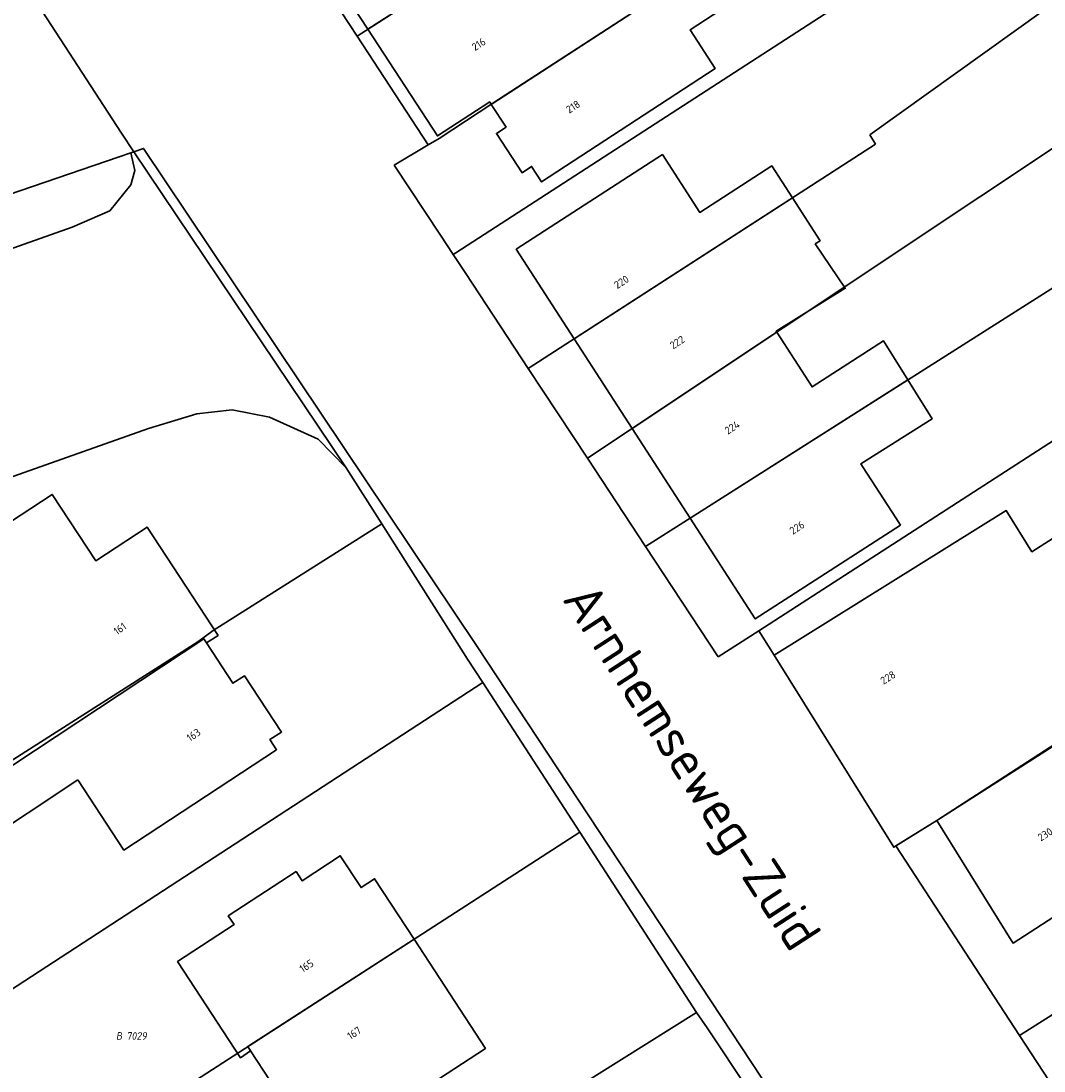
# Model space of a CAD drawing. Header units: metres. Extents: x 154989 to 155512, y 461341 to 461832.
# Tile 38 of 46: x 155292 to 155340, y 461687 to 461737. Entities that reach past the tile are written whole.
import ezdxf
from ezdxf.enums import TextEntityAlignment as Align
from ezdxf.lldxf.tags import DXFTag

# ---------------------------------------------------------------- set-up
doc = ezdxf.new("R2010")
doc.units = ezdxf.units.M
doc.layers.add('B-WE-KG-GRENS_PERCEEL-S', color=150, linetype='Continuous', lineweight=25, true_color=0x007fff, plot=False)
for name, color, linetype, lineweight in [('B-WE-OG-BEBOUWING-G', 7, 'Continuous', 35), ('B-WE-OG-BEBOUWING_HUISNUMMER-T18', 10, 'Continuous', 18), ('X-XX-AL-T18', 10, 'Continuous', 18)]:
    doc.layers.add(name, color=color, linetype=linetype, lineweight=lineweight)
doc.layers.add('N-WE-KG-GRENS_KADASTRAAL-G', color=150, linetype='KG-KADASTRAAL-SO', lineweight=35, true_color=0x007fff)
doc.styles.add('NLCS-ISO', font='NLCS-ISO.ttf')
doc.styles.add('NLCS-ISO-M1000-T18', font='NLCS-ISO.ttf', dxfattribs={"height": 1.8})
doc.styles.add('NLCS-ISO-M200-T18', font='NLCS-ISO.ttf', dxfattribs={"height": 0.36})
tags = doc.linetypes.add('KG-KADASTRAAL-SO', pattern='A,5.5,-2,["K",Standard,S=1.8,R=0,X=0,Y=-0.9],-2,5.5,-2,[5,NLCS.SHX,S=0.75,R=0,X=0,Y=0],-2', length=19).pattern_tags.tags
tags[6] = DXFTag(74, 10)

# ---------------------------------------------------------------- blocks, each defined once
blk = doc.blocks.new('SKG-PERCEELNUMMER-SO')
at = {"style": 'NLCS-ISO', "oblique": 10, "flags": 1}
for tag, p in [('GEMEENTECODE', (0, 2.55)), ('PERCEELGROOTTE', (0, -2.45))]:
    blk.add_attdef(tag, text='', height=1.8, dxfattribs=at).set_placement(p, align=Align.MIDDLE_CENTER)
at = {"style": 'NLCS-ISO', "oblique": 10}
blk.add_attdef('SECTIE', text='', height=1.8, dxfattribs=at).set_placement((-0.5, 0), align=Align.MIDDLE_RIGHT)
blk.add_attdef('PERCEELNUMMER', text='', height=1.8, dxfattribs=at).set_placement((0.5, 0), align=Align.MIDDLE_LEFT)

msp = doc.modelspace()

# ---------------------------------------------------------------- linework, layer by layer
at = {"layer": 'B-WE-OG-BEBOUWING-G', "flags": 128}
for points in [[(155315.432, 461747.015), (155312.607, 461745.159), (155305.518, 461740.652), (155308.196, 461736.551), (155315.712, 461741.371), (155315.774, 461741.276), (155319.437, 461743.666), (155324.852, 461747.199), (155323.69, 461749.064), (155316.933, 461744.687)], [(155325.256, 461740.296), (155323.559, 461742.895), (155323.382, 461743.166), (155320.834, 461741.493), (155319.437, 461743.666), (155315.774, 461741.276), (155315.712, 461741.371), (155308.196, 461736.551), (155311.49, 461731.509), (155313.959, 461733.114), (155314.032, 461733.002)], [(155325.256, 461740.296), (155314.032, 461733.002), (155314.731, 461731.926), (155314.272, 461731.627), (155315.49, 461729.772), (155315.941, 461730.066), (155316.413, 461729.34), (155324.617, 461734.698), (155323.425, 461736.522), (155330.54, 461741.169), (155329.359, 461742.976)], [(155317.951, 461721.922), (155328.262, 461728.58), (155327.283, 461730.095), (155323.887, 461727.899), (155322.123, 461730.627), (155315.212, 461726.158)], [(155317.951, 461721.922), (155320.688, 461717.689), (155327.519, 461722.236), (155327.49, 461722.281), (155330.76, 461724.317), (155329.343, 461726.409), (155329.571, 461726.556), (155328.262, 461728.58)], [(155323.426, 461713.454), (155333.716, 461719.987), (155332.568, 461721.825), (155329.189, 461719.653), (155327.519, 461722.236), (155320.688, 461717.689)], [(155333.716, 461719.987), (155323.426, 461713.454), (155326.505, 461708.693), (155333.366, 461713.129), (155333.146, 461713.469), (155331.61, 461715.846), (155331.496, 461716.023), (155334.861, 461718.147)], [(155348.748, 461708.006), (155344.268, 461714.863), (155342.214, 461713.547), (155339.582, 461711.862), (155338.371, 461713.809), (155327.406, 461706.987), (155333.054, 461697.909), (155335.084, 461699.171)], [(155300.575, 461707.557), (155301.123, 461707.917), (155297.765, 461713.03), (155295.339, 461711.437), (155293.278, 461714.575), (155287.318, 461710.662), (155291.341, 461704.534), (155287.289, 461701.8), (155287.219, 461701.753), (155288.478, 461699.847), (155300.446, 461707.754)], [(155348.748, 461708.006), (155335.084, 461699.171), (155338.605, 461693.513), (155338.689, 461693.378), (155341.422, 461695.134), (155341.847, 461694.474), (155344.369, 461696.095), (155343.944, 461696.755), (155349.534, 461700.347), (155347.871, 461702.936), (155352.192, 461705.712), (155350.148, 461708.892)], [(155294.495, 461701.085), (155296.67, 461697.774), (155303.887, 461702.515), (155303.576, 461702.989), (155304.124, 461703.35), (155302.366, 461706.011), (155301.824, 461705.656), (155300.575, 461707.557), (155300.446, 461707.754), (155288.478, 461699.847), (155289.737, 461697.942)], [(155302.663, 461688.28), (155302.529, 461688.486), (155310.384, 461693.561), (155308.519, 461696.416), (155307.878, 461695.998), (155306.894, 461697.504), (155305.091, 461696.326), (155304.81, 461696.756), (155301.607, 461694.663), (155301.877, 461694.25), (155299.207, 461692.506), (155302.176, 461687.962)], [(155310.384, 461693.561), (155302.529, 461688.486), (155302.663, 461688.28), (155304.512, 461685.448), (155304.367, 461685.349), (155303.874, 461684.807), (155303.577, 461684.212), (155303.414, 461683.591), (155303.333, 461682.726), (155303.387, 461682.293), (155303.495, 461681.753), (155303.928, 461680.915), (155304.36, 461680.428), (155304.954, 461679.915), (155309.955, 461684.725), (155309.367, 461685.533), (155313.755, 461688.4)]]:
    msp.add_lwpolyline(points, close=True, dxfattribs=at)
at = {"layer": 'N-WE-KG-GRENS_KADASTRAAL-G', "ltscale": 0.2, "flags": 128}
for points in [[(155312.231, 461725.902), (155312.356, 461725.983), (155339.49, 461743.561)], [(155289.521, 461742.473), (155290.754, 461740.566), (155296.553, 461731.646)], [(155317.831, 461742.73), (155307.693, 461736.229)], [(155307.693, 461736.229), (155305.01, 461740.329)], [(155325.256, 461740.296), (155314.107, 461733.051)], [(155342.796, 461739.352), (155331.914, 461731.558)], [(155311.058, 461731.088), (155307.693, 461736.229)], [(155346.372, 461734.79), (155318.576, 461716.282)], [(155311.566, 461731.392), (155314.107, 461733.051)], [(155297.146, 461730.763), (155296.553, 461731.646)], [(155331.914, 461731.558), (155332.187, 461731.114)], [(155311.058, 461731.088), (155309.447, 461730.123)], [(155311.566, 461731.392), (155311.058, 461731.088)], [(155332.187, 461731.114), (155315.78, 461720.521)], [(155296.993, 461730.711), (155262.752, 461718.992)], [(155296.993, 461730.711), (155297.189, 461729.87), (155297.006, 461729.2), (155296.008, 461727.976), (155294.234, 461727.204), (155276.556, 461720.953), (155263.599, 461716.454)], [(155297.146, 461730.763), (155296.993, 461730.711)], [(155297.146, 461730.763), (155297.602, 461730.919), (155313.338, 461707.43), (155333.567, 461676.769), (155355.631, 461643.478), (155357.192, 461641.054)], [(155307.173, 461715.836), (155297.146, 461730.763)], [(155312.231, 461725.902), (155311.629, 461726.815), (155309.447, 461730.123)], [(155315.78, 461720.521), (155312.823, 461725.004), (155312.231, 461725.902)], [(155340.947, 461724.577), (155321.322, 461712.118)], [(155349.233, 461722.692), (155326.669, 461708.129)], [(155318.576, 461716.282), (155315.78, 461720.521)], [(155278.896, 461711.003), (155297.835, 461717.687), (155300.121, 461718.384), (155301.784, 461718.566), (155303.547, 461718.218), (155305.855, 461717.189), (155307.173, 461715.836)], [(155321.322, 461712.118), (155318.576, 461716.282)], [(155307.173, 461715.836), (155308.861, 461713.177)], [(155335.084, 461699.171), (155361.046, 461715.746)], [(155300.891, 461708.149), (155308.861, 461713.177)], [(155308.861, 461713.177), (155312.912, 461706.794), (155313.628, 461705.688)], [(155324.756, 461706.895), (155321.322, 461712.118)], [(155300.174, 461707.616), (155300.891, 461708.149)], [(155326.669, 461708.129), (155324.756, 461706.895)], [(155327.406, 461706.987), (155326.669, 461708.129)], [(155283.673, 461697.104), (155300.174, 461707.616)], [(155333.153, 461697.971), (155333.054, 461697.909), (155327.406, 461706.987)], [(155290.96, 461690.913), (155313.628, 461705.688)], [(155313.628, 461705.688), (155318.21, 461698.617)], [(155335.084, 461699.171), (155333.153, 461697.971)], [(155292.406, 461681.946), (155318.21, 461698.617)], [(155318.21, 461698.617), (155323.728, 461690.099)], [(155333.153, 461697.971), (155338.998, 461689.013)], [(155341.605, 461690.672), (155338.998, 461689.013)], [(155323.728, 461690.099), (155297.618, 461673.736)], [(155324.236, 461689.374), (155323.728, 461690.099)], [(155324.236, 461689.374), (155330.201, 461680.393)], [(155338.998, 461689.013), (155342.626, 461683.455)]]:
    msp.add_lwpolyline(points, dxfattribs=at)

# ---------------------------------------------------------------- block references
at = {"layer": 'B-WE-KG-GRENS_PERCEEL-S', "xscale": 0.2, "yscale": 0.2, "zscale": 0.2}
msp.add_blockref('SKG-PERCEELNUMMER-SO', (155296.691, 461688.99), dxfattribs=at).add_auto_attribs({'PERCEELNUMMER': '7029', 'SECTIE': 'B'})

# ---------------------------------------------------------------- texts
at = {"layer": 'B-WE-OG-BEBOUWING_HUISNUMMER-T18', "style": 'NLCS-ISO-M200-T18'}
for s, rotation, p in [('216', 33.2, (155313.439, 461735.839)), ('218', 33.2, (155317.898, 461732.89)), ('220', 32.9, (155320.185, 461724.611)), ('222', 32.9, (155322.819, 461721.76)), ('224', 32.9, (155325.419, 461717.739)), ('226', 32.9, (155328.48, 461713.004)), ('161', 34.7, (155296.485, 461708.229)), ('228', 31.9, (155332.779, 461705.923)), ('163', 34.8, (155299.967, 461703.212)), ('230', 31.9, (155340.205, 461698.513)), ('165', 33.2, (155305.303, 461692.3)), ('167', 33.2, (155307.555, 461689.127))]:
    msp.add_text(s, height=0.36, rotation=rotation, dxfattribs=at).set_placement(p, align=Align.MIDDLE)
at = {"layer": 'X-XX-AL-T18', "style": 'NLCS-ISO-M1000-T18'}
msp.add_text('Arnhemseweg-Zuid', height=1.8, rotation=302.9, dxfattribs=at).set_placement((155323.313, 461701.579), align=Align.MIDDLE)

doc.saveas('drawing.dxf')
